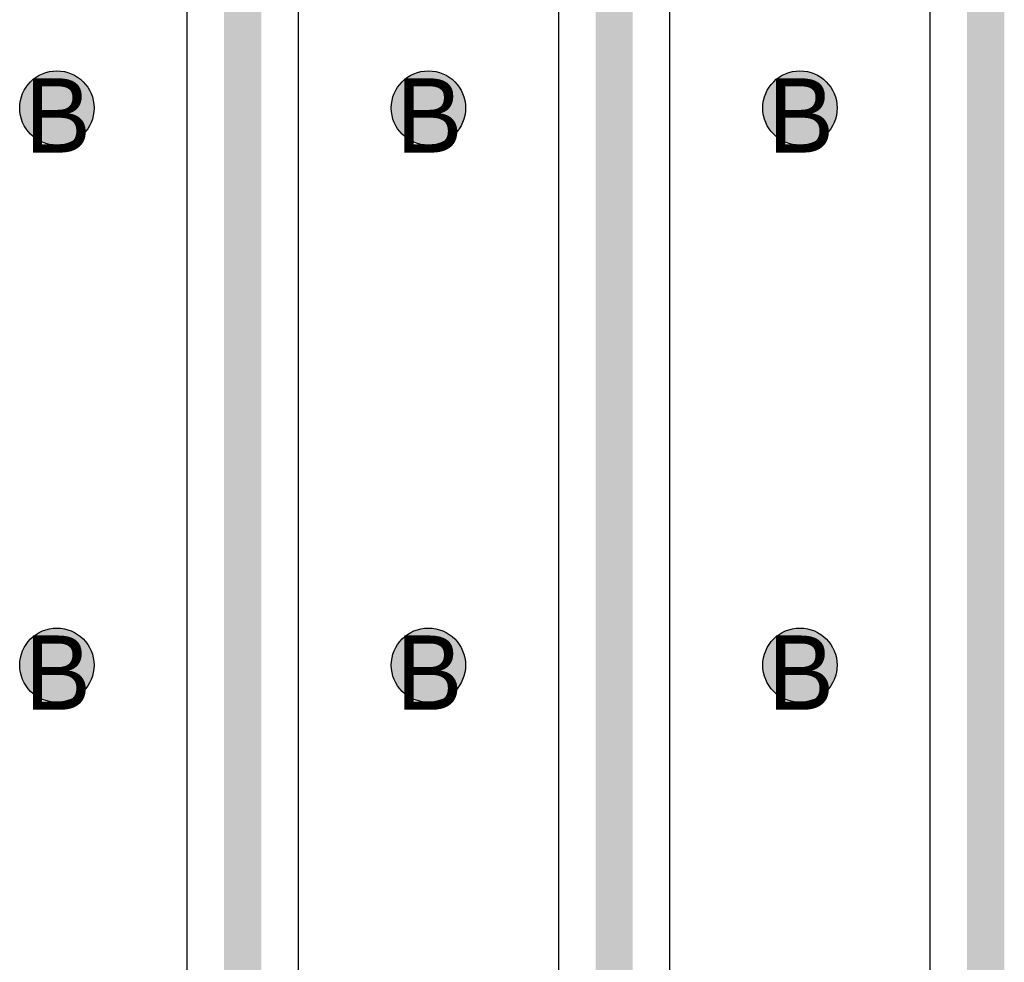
# Model space of a CAD drawing. Header units: millimetres. Extents: x -1.5 to 11.1, y -3 to 5.
# Tile 133 of 256: x 0.24 to 0.505, y 2.17 to 2.424. Entities that reach past the tile are written whole.
import ezdxf

# ---------------------------------------------------------------- set-up
doc = ezdxf.new("R2010")
doc.units = ezdxf.units.MM
doc.header["$MEASUREMENT"] = 0
for name, color, linetype, true_color in [('BottomLayer', 5, 'Continuous', 0x0000ff), ('DrillDrawing', 1, 'Continuous', 0xff0000), ('Metal_2', 7, 'Continuous', 0x7f0000), ('Metal_3', 7, 'Continuous', 0x3f7f00), ('TopLayer', 1, 'Continuous', 0xff0000)]:
    doc.layers.add(name, color=color, linetype=linetype, true_color=true_color)
doc.styles.add('textstyle636', font='txt')
doc.styles.add('textstyle637', font='txt')
doc.styles.add('textstyle643', font='txt')
doc.styles.add('textstyle644', font='txt')
doc.styles.add('textstyle655', font='txt')
doc.styles.add('textstyle656', font='txt')

msp = doc.modelspace()

# ---------------------------------------------------------------- hatches: boundary and pattern name
at = {"layer": 'BottomLayer', "true_color": 0x0000ff}
h = msp.add_hatch(color=5, dxfattribs=at)
edge = h.paths.add_edge_path(flags=0)
edge.add_arc((0.25, 2.4), 0.01, 0, 360)
h = msp.add_hatch(color=5, dxfattribs=at)
edge = h.paths.add_edge_path(flags=0)
edge.add_arc((0.35, 2.4), 0.01, 0, 360)
h = msp.add_hatch(color=5, dxfattribs=at)
edge = h.paths.add_edge_path(flags=0)
edge.add_arc((0.45, 2.4), 0.01, 0, 360)
h = msp.add_hatch(color=5, dxfattribs=at)
edge = h.paths.add_edge_path(flags=0)
edge.add_arc((0.25, 2.25), 0.01, 0, 360)
h = msp.add_hatch(color=5, dxfattribs=at)
edge = h.paths.add_edge_path(flags=0)
edge.add_arc((0.35, 2.25), 0.01, 0, 360)
h = msp.add_hatch(color=5, dxfattribs=at)
edge = h.paths.add_edge_path(flags=0)
edge.add_arc((0.45, 2.25), 0.01, 0, 360)
at = {"layer": 'Metal_2', "true_color": 0x7f0000}
h = msp.add_hatch(color=16, dxfattribs=at)
edge = h.paths.add_edge_path(flags=0)
edge.add_arc((0.25, 2.4), 0.01, 0, 360)
h = msp.add_hatch(color=16, dxfattribs=at)
edge = h.paths.add_edge_path(flags=0)
edge.add_arc((0.35, 2.4), 0.01, 0, 360)
h = msp.add_hatch(color=16, dxfattribs=at)
edge = h.paths.add_edge_path(flags=0)
edge.add_arc((0.45, 2.4), 0.01, 0, 360)
h = msp.add_hatch(color=16, dxfattribs=at)
edge = h.paths.add_edge_path(flags=0)
edge.add_arc((0.25, 2.25), 0.01, 0, 360)
h = msp.add_hatch(color=16, dxfattribs=at)
edge = h.paths.add_edge_path(flags=0)
edge.add_arc((0.35, 2.25), 0.01, 0, 360)
h = msp.add_hatch(color=16, dxfattribs=at)
edge = h.paths.add_edge_path(flags=0)
edge.add_arc((0.45, 2.25), 0.01, 0, 360)
at = {"layer": 'Metal_3', "true_color": 0x3f7f00}
h = msp.add_hatch(color=76, dxfattribs=at)
edge = h.paths.add_edge_path(flags=0)
edge.add_arc((0.25, 2.4), 0.01, 0, 360)
h = msp.add_hatch(color=76, dxfattribs=at)
edge = h.paths.add_edge_path(flags=0)
edge.add_arc((0.35, 2.4), 0.01, 0, 360)
h = msp.add_hatch(color=76, dxfattribs=at)
edge = h.paths.add_edge_path(flags=0)
edge.add_arc((0.45, 2.4), 0.01, 0, 360)
h = msp.add_hatch(color=76, dxfattribs=at)
edge = h.paths.add_edge_path(flags=0)
edge.add_arc((0.25, 2.25), 0.01, 0, 360)
h = msp.add_hatch(color=76, dxfattribs=at)
edge = h.paths.add_edge_path(flags=0)
edge.add_arc((0.35, 2.25), 0.01, 0, 360)
h = msp.add_hatch(color=76, dxfattribs=at)
edge = h.paths.add_edge_path(flags=0)
edge.add_arc((0.45, 2.25), 0.01, 0, 360)
at = {"layer": 'TopLayer', "true_color": 0xff0000}
h = msp.add_hatch(color=1, dxfattribs=at)
edge = h.paths.add_edge_path(flags=0)
edge.add_arc((0.25, 2.4), 0.01, 0, 360)
h = msp.add_hatch(color=1, dxfattribs=at)
edge = h.paths.add_edge_path(flags=0)
edge.add_arc((0.35, 2.4), 0.01, 0, 360)
h = msp.add_hatch(color=1, dxfattribs=at)
edge = h.paths.add_edge_path(flags=0)
edge.add_arc((0.45, 2.4), 0.01, 0, 360)
h = msp.add_hatch(color=1, dxfattribs=at)
edge = h.paths.add_edge_path(flags=0)
edge.add_arc((0.25, 2.25), 0.01, 0, 360)
h = msp.add_hatch(color=1, dxfattribs=at)
edge = h.paths.add_edge_path(flags=0)
edge.add_arc((0.35, 2.25), 0.01, 0, 360)
h = msp.add_hatch(color=1, dxfattribs=at)
edge = h.paths.add_edge_path(flags=0)
edge.add_arc((0.45, 2.25), 0.01, 0, 360)

# ---------------------------------------------------------------- linework, layer by layer
at = {"layer": 'BottomLayer', "color": 5, "true_color": 0x0000ff}
for centre in [(0.25, 2.4), (0.35, 2.4), (0.45, 2.4), (0.25, 2.25), (0.35, 2.25), (0.45, 2.25)]:
    msp.add_circle(centre, 0.01, dxfattribs=at)
at = {"layer": 'Metal_2', "color": 16, "true_color": 0x7f0000}
for centre in [(0.25, 2.4), (0.35, 2.4), (0.45, 2.4), (0.25, 2.25), (0.35, 2.25), (0.45, 2.25)]:
    msp.add_circle(centre, 0.01, dxfattribs=at)
at = {"layer": 'Metal_3'}
for p, q in [((0.285, 2.86789), (0.285, 2.13211)), ((0.315, 2.13211), (0.315, 2.86789)), ((0.385, 2.7), (0.385, 2.13211)), ((0.415, 2.13211), (0.415, 2.69997))]:
    msp.add_line(p, q, dxfattribs=at)
for points in [[(0.3, 3.265, 0.01, 0.01, 0), (0.3, 2.025, 0.01, 0.01, 0)], [(0.4, 2.025, 0.01, 0.01, 0), (0.4, 2.7, 0.01, 0.01, 0)]]:
    msp.add_lwpolyline(points, format="xyseb", dxfattribs=at)
at = {"layer": 'Metal_3', "color": 76, "true_color": 0x3f7f00}
for centre in [(0.25, 2.4), (0.35, 2.4), (0.45, 2.4), (0.25, 2.25), (0.35, 2.25), (0.45, 2.25)]:
    msp.add_circle(centre, 0.01, dxfattribs=at)
at = {"layer": 'TopLayer'}
msp.add_line((0.485, 2.86571), (0.485, 2.13429), dxfattribs=at)
msp.add_lwpolyline([(0.5, 3.265, 0.01, 0.01, 0), (0.5, 2.025, 0.01, 0.01, 0)], format="xyseb", dxfattribs=at)
at = {"layer": 'TopLayer', "color": 1, "true_color": 0xff0000}
for centre in [(0.25, 2.4), (0.35, 2.4), (0.45, 2.4), (0.25, 2.25), (0.35, 2.25), (0.45, 2.25)]:
    msp.add_circle(centre, 0.01, dxfattribs=at)

# ---------------------------------------------------------------- texts
at = {"layer": 'DrillDrawing'}
for style, p in [('textstyle655', (0.24134, 2.388)), ('textstyle643', (0.34134, 2.388)), ('textstyle637', (0.44134, 2.388)), ('textstyle656', (0.24134, 2.238)), ('textstyle644', (0.34134, 2.238)), ('textstyle636', (0.44134, 2.238))]:
    msp.add_text('B', height=0.02, dxfattribs=dict(at, style=style)).set_placement(p)

doc.saveas('drawing.dxf')
